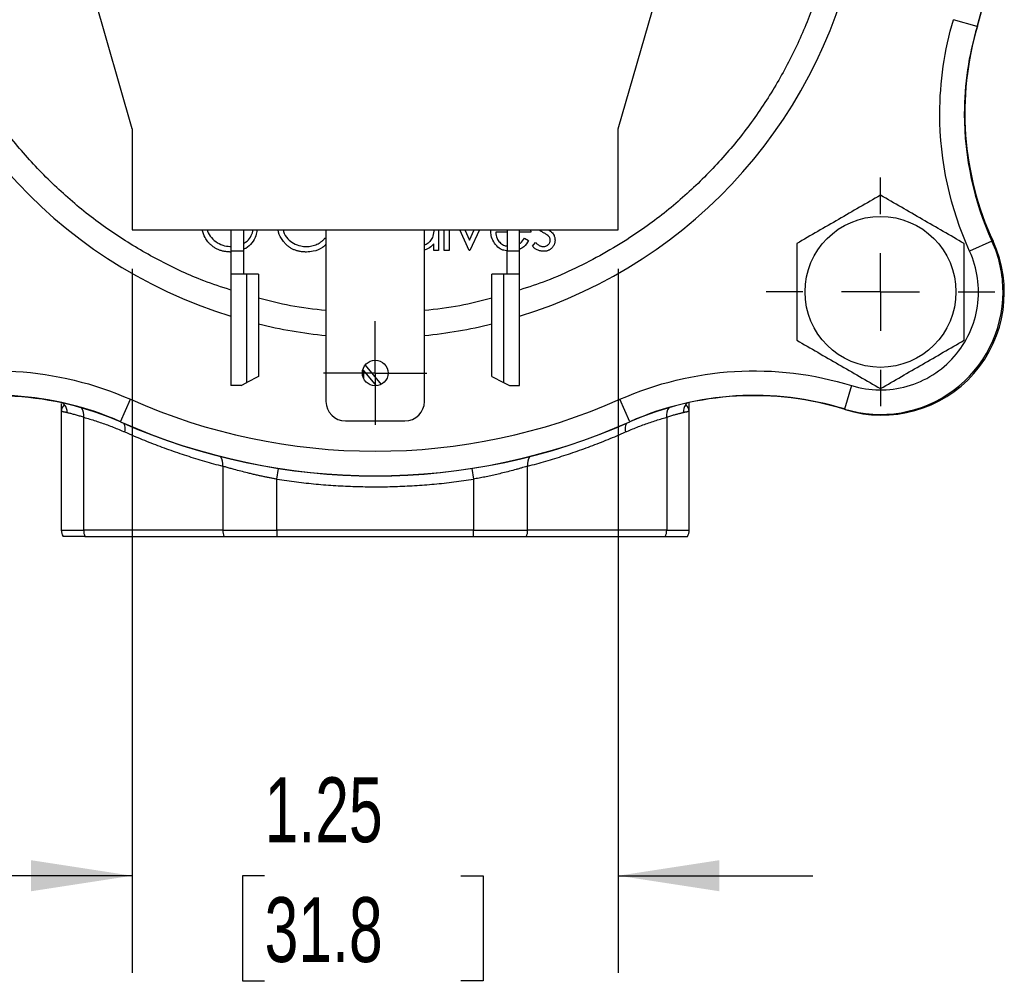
# Model space of a CAD drawing. Header units: inches. Extents: x 0.5 to 21.5, y 0.5 to 16.5.
# Tile 3 of 16: x 4.2 to 6.7, y 11.2 to 13.6. Entities that reach past the tile are written whole.
import ezdxf

# ---------------------------------------------------------------- set-up
doc = ezdxf.new("R2010")
doc.units = ezdxf.units.IN
doc.header["$LTSCALE"] = 2
doc.header["$MEASUREMENT"] = 0
doc.linetypes.add('SLD-Center', pattern=[0.75, 0.6, -0.05, 0.05, -0.05])
doc.linetypes.add('SLD-Solid', pattern=[0])
doc.layers.add('CENTER', color=40, linetype='SLD-Center')
doc.layers.add('DIMENSIONS', color=140, linetype='SLD-Solid', lineweight=25)
doc.styles.add('SLDTEXTSTYLE0', font='TXT', dxfattribs={"width": 0.7})
doc.dimstyles.new('SLDDIMSTYLE3', dxfattribs={"dimtxt": 0.169922, "dimasz": 0.26, "dimexe": 0, "dimexo": 0.0625, "dimgap": 0.04248, "dimtad": 0, "dimtih": 1, "dimtoh": 1, "dimrnd": 1e-09, "dimzin": 12, "dimdsep": 46, "dimtxsty": 'SLDTEXTSTYLE0', "dimsah": 1, "dimcen": 0.09, "dimadec": 0, "dimazin": 3, "dimtfac": 1, "dimtmove": 0, "dimatfit": 0, "dimfxl": 0, "dimfrac": 2, "dimtolj": 1, "dimtzin": 12, "dimarcsym": 0})

# ---------------------------------------------------------------- blocks, each defined once
blk = doc.blocks.new('_D_8')
at = {"layer": 'DIMENSIONS'}
for p, q in [((4.4882, 12.9974), (4.4882, 11.1872)), ((5.7382, 12.9974), (5.7382, 11.1872)), ((4.4882, 11.4372), (3.9882, 11.4372)), ((4.8288, 11.4372), (4.7717, 11.4372)), ((4.7717, 11.4372), (4.7717, 11.1671)), ((5.3337, 11.4372), (5.3908, 11.4372)), ((5.3908, 11.4372), (5.3908, 11.1671)), ((5.7382, 11.4372), (6.2382, 11.4372)), ((4.7717, 11.1671), (4.8288, 11.1671)), ((5.3908, 11.1671), (5.3337, 11.1671))]:
    blk.add_line(p, q, dxfattribs=at)
for points in [[(4.4882, 11.4372), (4.2282, 11.4772), (4.2282, 11.3972)], [(5.7382, 11.4372), (5.9982, 11.3972), (5.9982, 11.4772)]]:
    blk.add_solid(points, dxfattribs=at)
at = {"layer": 'DIMENSIONS', "char_height": 0.16667, "attachment_point": 1, "style": 'SLDTEXTSTYLE0'}
for s, insert in [('1.25', (4.8288, 11.6901)), ('31.8', (4.8288, 11.382))]:
    blk.add_mtext(s, dxfattribs=dict(at, insert=insert))
blk = doc.blocks.new('SW_CENTERMARKSYMBOL_4')
at = {"layer": 'CENTER', "color": 0}
for p, q in [((0, 0.1), (0, 0.133)), ((0, 0), (0, 0.1)), ((-0.1, 0), (-0.133, 0)), ((0, 0), (-0.1, 0)), ((0, 0), (0, -0.1)), ((0, 0), (0.1, 0)), ((0.1, 0), (0.133, 0)), ((0, -0.1), (0, -0.133))]:
    blk.add_line(p, q, dxfattribs=at)
blk = doc.blocks.new('SW_CENTERMARKSYMBOL_7')
at = {"layer": 'CENTER', "color": 0}
for p, q in [((0, 0.2), (0, 0.294)), ((0, 0), (0, 0.1)), ((-0.2, 0), (-0.294, 0)), ((0, 0), (-0.1, 0)), ((0, 0), (0, -0.1)), ((0, 0), (0.1, 0)), ((0.2, 0), (0.294, 0)), ((0, -0.2), (0, -0.294))]:
    blk.add_line(p, q, dxfattribs=at)

msp = doc.modelspace()

# ---------------------------------------------------------------- linework, layer by layer
for p, q in [((4.4882, 13.3574), (4.3442, 13.8586)), ((5.7382, 13.3574), (5.8821, 13.8586)), ((6.6603, 13.6197), (6.5999, 13.6376)), ((4.4882, 13.3574), (4.4882, 13.0974)), ((5.7382, 13.0974), (5.7382, 13.3574)), ((4.4882, 13.0974), (5.7382, 13.0974)), ((4.7422, 13.0974), (4.7422, 13.0434)), ((4.7742, 13.0974), (4.7742, 13.0434)), ((4.7989, 13.097), (4.7742, 13.097)), ((4.9867, 13.0974), (4.9867, 12.6564)), ((5.2397, 12.6564), (5.2397, 13.0974)), ((5.2633, 13.0974), (5.2635, 13.0941)), ((5.2759, 13.0974), (5.2759, 13.044)), ((5.2907, 13.044), (5.2907, 13.0974)), ((5.3031, 13.0974), (5.3031, 13.044)), ((5.355, 13.044), (5.3306, 13.0974)), ((5.344, 13.0974), (5.3559, 13.0713)), ((5.3559, 13.0713), (5.3678, 13.0974)), ((5.3812, 13.0974), (5.3568, 13.044)), ((5.4105, 13.094), (5.4108, 13.0974)), ((5.4522, 13.0917), (5.4229, 13.0917)), ((5.4522, 13.0974), (5.4522, 13.0434)), ((5.4842, 13.0434), (5.4842, 13.0974)), ((5.513, 13.0917), (5.4842, 13.0917)), ((5.5125, 13.0974), (5.513, 13.0917)), ((4.9856, 13.0775), (4.9867, 13.0767)), ((5.2635, 13.044), (5.2635, 13.0614)), ((5.4967, 13.0758), (5.5077, 13.07)), ((5.5172, 13.0558), (5.5254, 13.0652)), ((6.6987, 13.0687), (6.6414, 13.0426)), ((4.7422, 13.0434), (4.7742, 13.0434)), ((4.7422, 13.0434), (4.7422, 12.9834)), ((4.7742, 13.0434), (4.7742, 12.9834)), ((5.2759, 13.044), (5.2635, 13.044)), ((5.3031, 13.044), (5.2907, 13.044)), ((5.3568, 13.044), (5.355, 13.044)), ((5.4522, 13.0434), (5.4842, 13.0434)), ((5.4522, 12.9834), (5.4522, 13.0434)), ((5.4842, 12.9834), (5.4842, 13.0434)), ((4.7831, 12.9834), (4.7422, 12.9834)), ((4.7422, 12.9834), (4.7422, 12.6974)), ((4.7831, 12.705), (4.7831, 12.9834)), ((4.8132, 12.9834), (4.7831, 12.9834)), ((4.8132, 12.9834), (4.8132, 12.7202)), ((5.4132, 12.7202), (5.4132, 12.9834)), ((5.4432, 12.9834), (5.4132, 12.9834)), ((5.4432, 12.9834), (5.4432, 12.705)), ((5.4842, 12.9834), (5.4432, 12.9834)), ((5.4842, 12.6974), (5.4842, 12.9834)), ((5.1167, 12.6966), (5.0831, 12.7367)), ((5.0831, 12.7367), (5.0831, 12.7159)), ((5.0872, 12.7498), (5.1287, 12.7003)), ((4.8132, 12.7202), (4.7831, 12.705)), ((5.4132, 12.7202), (5.4432, 12.705)), ((4.7682, 12.6974), (4.7422, 12.6974)), ((4.7682, 12.6974), (4.7831, 12.705)), ((5.4432, 12.705), (5.4582, 12.6974)), ((5.4582, 12.6974), (5.4842, 12.6974)), ((6.3379, 12.6971), (6.3193, 12.6369)), ((4.4583, 12.6042), (4.4839, 12.6618)), ((5.768, 12.6042), (5.7424, 12.6618)), ((4.3062, 12.6307), (4.3062, 12.3254)), ((5.9202, 12.3254), (5.9202, 12.6307)), ((4.3639, 12.3254), (4.3639, 12.6155)), ((5.0367, 12.6064), (5.1897, 12.6064)), ((5.8625, 12.6155), (5.8625, 12.3254)), ((4.7212, 12.4899), (4.7212, 12.3254)), ((4.8605, 12.4565), (4.8648, 12.4842)), ((5.3615, 12.4842), (5.3658, 12.4565)), ((5.5051, 12.3254), (5.5051, 12.4899)), ((4.8605, 12.3254), (4.8605, 12.4565)), ((5.3658, 12.4565), (5.3658, 12.3254)), ((4.3062, 12.3254), (4.3639, 12.3254)), ((4.367, 12.3094), (4.3106, 12.3094)), ((4.7212, 12.3254), (4.3639, 12.3254)), ((4.367, 12.3094), (4.7243, 12.3094)), ((4.7212, 12.3254), (4.8605, 12.3254)), ((4.7243, 12.3094), (4.8605, 12.3094)), ((5.3658, 12.3254), (4.8605, 12.3254)), ((4.8605, 12.3254), (4.8605, 12.3094)), ((4.8605, 12.3094), (5.3658, 12.3094)), ((5.3658, 12.3254), (5.5051, 12.3254)), ((5.3658, 12.3094), (5.3658, 12.3254)), ((5.3658, 12.3094), (5.502, 12.3094)), ((5.502, 12.3094), (5.8593, 12.3094)), ((5.8625, 12.3254), (5.5051, 12.3254)), ((5.8593, 12.3094), (5.9157, 12.3094)), ((5.8625, 12.3254), (5.9202, 12.3254))]:
    msp.add_line(p, q)
at = {"flags": 128}
msp.add_lwpolyline([(4.3148, 12.6475), (4.3129, 12.6496), (4.3112, 12.6518)], dxfattribs=at)
for centre, radius in [((6.4122, 12.9379), 0.194), ((5.1132, 12.7294), 0.033)]:
    msp.add_circle(centre, radius)
for centre, radius, start, end in [((5.1132, 14.0794), 1.26, 62.944, 252.8758), ((5.1132, 14.0794), 1.26, 287.1242, 53.056), ((5.1132, 14.0794), 1.6145, 343.5173, 16.519), ((5.1132, 14.0794), 1.614, 343.4494, 0), ((7.4147, 13.3955), 0.787, 163.4494, 180), ((7.416, 13.3981), 0.787, 163.5173, 204.7832), ((7.4147, 13.3955), 0.787, 180, 204.5318), ((6.4155, 12.9361), 0.315, 252.6562, 24.7832), ((6.4122, 12.9379), 0.315, 0, 24.5318), ((6.4122, 12.9379), 0.315, 252.8532, 0), ((5.1132, 14.0794), 1.26, 256.2259, 264.238), ((5.1132, 14.0794), 1.26, 275.762, 283.7741), ((4.1391, 11.8849), 0.787, 66.0644, 107.1468), ((4.1413, 11.8834), 0.787, 66.1275, 107.1963), ((5.0367, 12.6564), 0.05, 180, 270), ((5.1897, 12.6564), 0.05, 270, 0), ((6.087, 11.8842), 0.787, 72.6562, 113.9221), ((6.0873, 11.8849), 0.787, 72.8532, 113.9356), ((4.2896, 12.6285), 0.0316, 357.8682, 36.9576), ((4.3331, 12.6215), 0.0313, 349.095, 35.8336), ((5.893, 12.6215), 0.0311, 143.0065, 191.0077), ((5.9367, 12.6285), 0.0316, 143.0424, 182.1318), ((5.8911, 12.6685), 0.0293, 314.1246, 326.3912), ((5.1132, 14.0794), 1.614, 246.0644, 293.9356), ((5.1132, 14.0794), 1.6145, 246.1275, 293.9221), ((4.4408, 12.5858), 0.0299, 344.448, 27.956), ((5.7855, 12.5858), 0.0299, 152.044, 195.552), ((4.6904, 12.4957), 0.0313, 349.4236, 37.5238), ((5.5359, 12.4957), 0.0313, 142.4762, 190.5764), ((4.3372, 12.3254), 0.031, 180, 211.073), ((4.4049, 12.3252), 0.0411, 179.6752, 202.5679), ((4.7623, 12.3252), 0.0411, 179.6752, 202.5679), ((5.464, 12.3252), 0.0411, 337.4321, 0.3248), ((5.8214, 12.3252), 0.0411, 337.4321, 0.3248), ((5.8892, 12.3254), 0.031, 328.927, 0)]:
    msp.add_arc(centre, radius, start, end)
for points, knots in [([(4.7422, 12.9428), (4.7188, 12.9503), (4.6571, 12.9702), (4.5617, 13.0151), (4.4563, 13.0762), (4.3571, 13.1487), (4.2653, 13.2315), (4.1824, 13.3234), (4.1179, 13.4117), (4.0687, 13.4929), (4.0316, 13.5645), (3.9947, 13.6493), (3.9609, 13.7481), (3.9349, 13.8592), (3.919, 13.9699), (3.9171, 14.0429), (3.9162, 14.0794)], [0, 0, 0, 0, 0.0489625, 0.1294375, 0.2099262, 0.2921135, 0.3743149, 0.4565022, 0.5387036, 0.5924054, 0.6459912, 0.6997053, 0.7769601, 0.8542286, 0.9271108, 1, 1, 1, 1]), ([(6.3102, 14.0794), (6.3092, 14.0429), (6.3073, 13.9699), (6.2914, 13.8592), (6.2654, 13.7482), (6.2273, 13.6366), (6.1778, 13.5279), (6.1163, 13.4226), (6.0439, 13.3234), (5.9611, 13.2315), (5.8693, 13.1487), (5.7809, 13.0842), (5.6997, 13.0349), (5.628, 12.998), (5.5565, 12.966), (5.5075, 12.9503), (5.4842, 12.9428)], [0, 0, 0, 0, 0.072882, 0.145771, 0.223026, 0.300295, 0.38077, 0.461258, 0.543446, 0.625647, 0.707834, 0.790036, 0.843737, 0.897323, 0.951037, 1, 1, 1, 1]), ([(4.6833, 13.0665), (4.6806, 13.07), (4.6734, 13.0792), (4.6702, 13.0905), (4.6682, 13.0974)], [0, 0, 0, 0, 0.381573, 1, 1, 1, 1]), ([(4.6818, 13.0974), (4.682, 13.0963), (4.6832, 13.0888), (4.692, 13.0766), (4.7069, 13.0635), (4.7253, 13.0558), (4.738, 13.055), (4.7441, 13.0546)], [0, 0, 0, 0, 0.042734, 0.281424, 0.527743, 0.776617, 1, 1, 1, 1]), ([(4.8091, 13.0974), (4.8086, 13.0923), (4.8074, 13.08), (4.797, 13.0634), (4.7852, 13.0513), (4.7763, 13.0481), (4.7742, 13.0474)], [0, 0, 0, 0, 0.238966, 0.565983, 0.893399, 1, 1, 1, 1]), ([(4.7742, 13.0626), (4.7762, 13.0636), (4.7838, 13.0671), (4.793, 13.078), (4.7977, 13.0897), (4.7987, 13.096), (4.7989, 13.097)], [0, 0, 0, 0, 0.152911, 0.566001, 0.934033, 1, 1, 1, 1]), ([(4.8796, 13.0645), (4.877, 13.068), (4.8696, 13.0776), (4.8645, 13.0894), (4.8637, 13.0973), (4.8637, 13.0974)], [0, 0, 0, 0, 0.355739, 0.98988, 1, 1, 1, 1]), ([(4.877, 13.0974), (4.8772, 13.0959), (4.8784, 13.0872), (4.8877, 13.0745), (4.9029, 13.0617), (4.92, 13.0554), (4.9315, 13.0548), (4.9364, 13.0546)], [0, 0, 0, 0, 0.059623, 0.329768, 0.562083, 0.816202, 1, 1, 1, 1]), ([(5.2635, 13.0941), (5.2629, 13.0884), (5.2619, 13.0786), (5.2539, 13.0671), (5.2463, 13.0607), (5.2411, 13.0589), (5.2397, 13.0585)], [0, 0, 0, 0, 0.366581, 0.6353133, 0.9038856, 1, 1, 1, 1]), ([(5.4539, 13.0434), (5.4496, 13.0439), (5.4404, 13.0447), (5.4274, 13.0531), (5.4171, 13.0662), (5.4112, 13.0808), (5.4107, 13.0903), (5.4105, 13.094)], [0, 0, 0, 0, 0.175348, 0.371505, 0.610595, 0.849622, 1, 1, 1, 1]), ([(5.4229, 13.0917), (5.4235, 13.086), (5.4247, 13.0763), (5.4329, 13.065), (5.4419, 13.0578), (5.449, 13.0563), (5.4522, 13.0556)], [0, 0, 0, 0, 0.330698, 0.570624, 0.810426, 1, 1, 1, 1]), ([(5.5445, 13.0907), (5.5413, 13.0925), (5.5376, 13.0945), (5.5345, 13.0971), (5.5341, 13.0974)], [0, 0, 0, 0, 0.888683, 1, 1, 1, 1]), ([(5.5597, 13.0804), (5.5594, 13.0807), (5.5587, 13.0815), (5.5575, 13.0826), (5.556, 13.0838), (5.5542, 13.0851), (5.5521, 13.0864), (5.5498, 13.0878), (5.5472, 13.0893), (5.5454, 13.0902), (5.5445, 13.0907)], [0, 0, 0, 0, 0.076875, 0.167462, 0.27227, 0.389551, 0.520801, 0.666263, 0.825545, 1, 1, 1, 1]), ([(5.5585, 13.0974), (5.5594, 13.0969), (5.5622, 13.0952), (5.5665, 13.0919), (5.5694, 13.0885), (5.5708, 13.0868)], [0, 0, 0, 0, 0.196754, 0.593618, 1, 1, 1, 1]), ([(5.5708, 13.0868), (5.5715, 13.0857), (5.573, 13.0834), (5.5744, 13.0795), (5.5753, 13.0755), (5.5754, 13.0727), (5.5755, 13.0713)], [0, 0, 0, 0, 0.248902, 0.494752, 0.743271, 1, 1, 1, 1]), ([(4.743, 13.0404), (4.7414, 13.0404), (4.7384, 13.0405), (4.7338, 13.0408), (4.7294, 13.0413), (4.7252, 13.042), (4.721, 13.0429), (4.7169, 13.0441), (4.713, 13.0454), (4.7092, 13.0469), (4.7055, 13.0486), (4.702, 13.0506), (4.6986, 13.0527), (4.6953, 13.055), (4.6921, 13.0576), (4.689, 13.0604), (4.6861, 13.0633), (4.6842, 13.0654), (4.6833, 13.0665)], [0, 0, 0, 0, 0.069237, 0.136557, 0.202094, 0.266464, 0.329769, 0.391879, 0.453271, 0.514115, 0.57439, 0.634142, 0.693923, 0.754152, 0.81447, 0.875661, 0.937348, 1, 1, 1, 1]), ([(4.9365, 13.0404), (4.935, 13.0404), (4.932, 13.0405), (4.9277, 13.0408), (4.9235, 13.0412), (4.9194, 13.0419), (4.9154, 13.0427), (4.9116, 13.0438), (4.9079, 13.045), (4.9042, 13.0464), (4.9007, 13.048), (4.8973, 13.0498), (4.8941, 13.0518), (4.8909, 13.0539), (4.8879, 13.0563), (4.885, 13.0588), (4.8822, 13.0616), (4.8805, 13.0635), (4.8796, 13.0645)], [0, 0, 0, 0, 0.069663, 0.13775, 0.203917, 0.26878, 0.332414, 0.394754, 0.45618, 0.516996, 0.577396, 0.637198, 0.696999, 0.756756, 0.816554, 0.876948, 0.938132, 1, 1, 1, 1]), ([(4.9364, 13.0546), (4.9388, 13.0546), (4.9435, 13.0548), (4.9505, 13.0559), (4.9571, 13.0577), (4.9634, 13.0602), (4.9695, 13.0634), (4.9752, 13.0674), (4.9807, 13.0721), (4.9839, 13.0757), (4.9856, 13.0775)], [0, 0, 0, 0, 0.1285152, 0.2529486, 0.3747547, 0.4959398, 0.6171806, 0.7409095, 0.8678111, 1, 1, 1, 1]), ([(5.2635, 13.0614), (5.2588, 13.0562), (5.2521, 13.0488), (5.2425, 13.0465), (5.2397, 13.0458)], [0, 0, 0, 0, 0.697251, 1, 1, 1, 1]), ([(5.4842, 13.0622), (5.4849, 13.0626), (5.4904, 13.0655), (5.4938, 13.071), (5.4967, 13.0758)], [0, 0, 0, 0, 0.135562, 1, 1, 1, 1]), ([(5.5077, 13.07), (5.504, 13.0641), (5.4981, 13.0544), (5.4881, 13.0493), (5.4842, 13.0473)], [0, 0, 0, 0, 0.60877, 1, 1, 1, 1]), ([(5.5254, 13.0652), (5.5262, 13.0643), (5.5277, 13.0627), (5.5301, 13.0605), (5.5326, 13.0587), (5.535, 13.0572), (5.5376, 13.056), (5.5401, 13.0552), (5.5427, 13.0546), (5.5445, 13.0546), (5.5454, 13.0546)], [0, 0, 0, 0, 0.147476, 0.285904, 0.417172, 0.540501, 0.659238, 0.775006, 0.887229, 1, 1, 1, 1]), ([(5.5454, 13.0546), (5.5465, 13.0546), (5.5489, 13.0547), (5.5522, 13.0557), (5.5553, 13.0572), (5.558, 13.0593), (5.5603, 13.0618), (5.5619, 13.0646), (5.5629, 13.0676), (5.5631, 13.0697), (5.5631, 13.0708)], [0, 0, 0, 0, 0.134042, 0.261896, 0.387836, 0.517686, 0.644509, 0.764718, 0.880291, 1, 1, 1, 1]), ([(5.5755, 13.0713), (5.5755, 13.0703), (5.5754, 13.0683), (5.575, 13.0654), (5.5744, 13.0627), (5.5734, 13.06), (5.5723, 13.0575), (5.5708, 13.0551), (5.5691, 13.0528), (5.5671, 13.0506), (5.5649, 13.0486), (5.5626, 13.0469), (5.5602, 13.0455), (5.5576, 13.0443), (5.5549, 13.0433), (5.552, 13.0427), (5.549, 13.0423), (5.547, 13.0422), (5.546, 13.0422)], [0, 0, 0, 0, 0.06454, 0.127182, 0.188572, 0.248607, 0.309229, 0.370041, 0.431886, 0.495292, 0.559098, 0.621422, 0.682439, 0.743602, 0.805524, 0.868657, 0.933075, 1, 1, 1, 1]), ([(5.5631, 13.0708), (5.5631, 13.0716), (5.563, 13.0734), (5.5623, 13.0759), (5.5613, 13.0783), (5.5603, 13.0797), (5.5597, 13.0804)], [0, 0, 0, 0, 0.253475, 0.500453, 0.745578, 1, 1, 1, 1]), ([(6.1969, 13.0622), (6.1969, 13.0209), (6.1969, 12.9795), (6.1969, 12.8964), (6.1969, 12.855), (6.1969, 12.8137)], [0, 0, 0, 0, 0.5, 0.5, 1, 1, 1, 1]), ([(6.6274, 12.8137), (6.6274, 12.855), (6.6274, 12.8964), (6.6274, 12.9795), (6.6274, 13.0209), (6.6274, 13.0622)], [0, 0, 0, 0, 0.5, 0.5, 1, 1, 1, 1]), ([(4.9867, 13.0603), (4.9837, 13.0572), (4.9749, 13.0481), (4.9566, 13.0417), (4.9423, 13.0408), (4.9365, 13.0404)], [0, 0, 0, 0, 0.227499, 0.681044, 1, 1, 1, 1]), ([(5.546, 13.0422), (5.5446, 13.0422), (5.5418, 13.0423), (5.5377, 13.043), (5.5337, 13.0442), (5.5299, 13.0457), (5.5262, 13.0477), (5.5229, 13.0501), (5.5198, 13.0527), (5.5181, 13.0548), (5.5172, 13.0558)], [0, 0, 0, 0, 0.126743, 0.251724, 0.377219, 0.504694, 0.631458, 0.755401, 0.877701, 1, 1, 1, 1]), ([(6.3379, 12.6971), (6.3843, 12.6828), (6.4339, 12.6822), (6.5274, 12.7086), (6.5694, 12.7351), (6.6335, 12.8081), (6.6544, 12.8531), (6.6686, 12.9493), (6.6616, 12.9984), (6.6414, 13.0426)], [0, 0, 0, 0, 0.25, 0.25, 0.5, 0.5, 0.75, 0.75, 1, 1, 1, 1]), ([(4.9867, 12.8898), (4.9561, 12.8933), (4.8975, 12.8999), (4.8404, 12.9147), (4.8132, 12.9218)], [0, 0, 0, 0, 0.521905, 1, 1, 1, 1]), ([(5.4132, 12.9218), (5.3859, 12.9147), (5.3288, 12.8999), (5.2702, 12.8933), (5.2397, 12.8898)], [0, 0, 0, 0, 0.478095, 1, 1, 1, 1]), ([(4.3062, 12.6507), (4.3062, 12.6489), (4.3062, 12.6427), (4.3062, 12.6356), (4.3062, 12.6307)], [0, 0, 0, 0, 0.29916, 1, 1, 1, 1]), ([(4.3212, 12.6274), (4.3201, 12.6276), (4.3181, 12.6281), (4.3154, 12.6287), (4.313, 12.6292), (4.311, 12.6297), (4.3092, 12.6301), (4.3079, 12.6303), (4.3069, 12.6305), (4.3063, 12.6307), (4.3062, 12.6307), (4.3062, 12.6307)], [0, 0, 0, 0, 0.106694, 0.214465, 0.323325, 0.433287, 0.544361, 0.656559, 0.769891, 0.884368, 1, 1, 1, 1]), ([(5.9202, 12.6307), (5.9201, 12.6307), (5.92, 12.6307), (5.9194, 12.6305), (5.9184, 12.6303), (5.9171, 12.6301), (5.9154, 12.6297), (5.9133, 12.6292), (5.9109, 12.6287), (5.9082, 12.6281), (5.9062, 12.6276), (5.9052, 12.6274)], [0, 0, 0, 0, 0.115632, 0.230109, 0.343441, 0.455639, 0.566713, 0.676675, 0.785535, 0.893306, 1, 1, 1, 1]), ([(5.9202, 12.6307), (5.9202, 12.6356), (5.9202, 12.6439), (5.9202, 12.6511), (5.9202, 12.6541)], [0, 0, 0, 0, 0.594301, 1, 1, 1, 1]), ([(4.3639, 12.6155), (4.362, 12.6161), (4.3582, 12.6173), (4.3528, 12.6189), (4.3476, 12.6205), (4.3425, 12.6219), (4.3377, 12.6232), (4.3331, 12.6244), (4.3288, 12.6255), (4.3248, 12.6265), (4.3224, 12.6271), (4.3212, 12.6274)], [0, 0, 0, 0, 0.105068, 0.211589, 0.319588, 0.429091, 0.540124, 0.652709, 0.766869, 0.882626, 1, 1, 1, 1]), ([(4.3639, 12.6155), (4.369, 12.6141), (4.3793, 12.6112), (4.3946, 12.6064), (4.4098, 12.6014), (4.425, 12.596), (4.4399, 12.5902), (4.4548, 12.5842), (4.4647, 12.5799), (4.4696, 12.5778)], [0, 0, 0, 0, 0.144475, 0.288351, 0.431663, 0.574448, 0.716741, 0.858579, 1, 1, 1, 1]), ([(5.7567, 12.5778), (5.7616, 12.5799), (5.7715, 12.5842), (5.7864, 12.5902), (5.8014, 12.596), (5.8165, 12.6014), (5.8317, 12.6064), (5.847, 12.6112), (5.8573, 12.6141), (5.8625, 12.6155)], [0, 0, 0, 0, 0.141421, 0.283259, 0.425552, 0.568337, 0.711649, 0.855525, 1, 1, 1, 1]), ([(5.9052, 12.6274), (5.9041, 12.6271), (5.9019, 12.6266), (5.8983, 12.6257), (5.8945, 12.6247), (5.8905, 12.6237), (5.8862, 12.6226), (5.8818, 12.6213), (5.8772, 12.62), (5.8724, 12.6186), (5.8675, 12.6171), (5.8641, 12.6161), (5.8625, 12.6155)], [0, 0, 0, 0, 0.10571, 0.210108, 0.31321, 0.41503, 0.515586, 0.614893, 0.712969, 0.809833, 0.905504, 1, 1, 1, 1]), ([(4.4696, 12.5778), (4.477, 12.5745), (4.4919, 12.568), (4.5143, 12.5587), (4.5368, 12.5497), (4.5594, 12.541), (4.5822, 12.5327), (4.6051, 12.5247), (4.6281, 12.5171), (4.6512, 12.5098), (4.6744, 12.5028), (4.6977, 12.4962), (4.7134, 12.492), (4.7212, 12.4899)], [0, 0, 0, 0, 0.089888, 0.179946, 0.270186, 0.36062, 0.451257, 0.542111, 0.633191, 0.724509, 0.816076, 0.907903, 1, 1, 1, 1]), ([(5.5051, 12.4899), (5.513, 12.492), (5.5286, 12.4962), (5.5519, 12.5028), (5.5752, 12.5098), (5.5983, 12.5171), (5.6213, 12.5247), (5.6441, 12.5327), (5.6669, 12.541), (5.6895, 12.5497), (5.712, 12.5587), (5.7345, 12.568), (5.7493, 12.5745), (5.7567, 12.5778)], [0, 0, 0, 0, 0.092097, 0.183924, 0.275491, 0.366809, 0.457889, 0.548743, 0.63938, 0.729814, 0.820054, 0.910112, 1, 1, 1, 1]), ([(4.8605, 12.4565), (4.8577, 12.457), (4.852, 12.458), (4.8434, 12.4597), (4.8343, 12.4615), (4.8249, 12.4634), (4.8152, 12.4655), (4.8053, 12.4677), (4.7951, 12.4701), (4.7823, 12.4732), (4.7673, 12.4769), (4.7526, 12.4809), (4.7404, 12.4843), (4.7304, 12.4872), (4.7242, 12.489), (4.7212, 12.4899)], [0, 0, 0, 0, 0.053354, 0.109324, 0.167914, 0.229125, 0.29296, 0.359419, 0.428504, 0.500217, 0.625275, 0.750399, 0.834446, 0.917645, 1, 1, 1, 1]), ([(5.5051, 12.4899), (5.5032, 12.4894), (5.499, 12.4881), (5.492, 12.4861), (5.4841, 12.4838), (5.473, 12.4807), (5.4588, 12.4769), (5.4422, 12.4727), (5.4259, 12.4688), (5.4104, 12.4653), (5.3951, 12.4621), (5.3803, 12.4592), (5.3706, 12.4574), (5.3658, 12.4565)], [0, 0, 0, 0, 0.053369, 0.11303, 0.178986, 0.251235, 0.375728, 0.500228, 0.608381, 0.712427, 0.812373, 0.908227, 1, 1, 1, 1]), ([(4.8605, 12.4565), (4.8689, 12.4552), (4.8856, 12.4527), (4.9108, 12.4494), (4.936, 12.4465), (4.9612, 12.4439), (4.9864, 12.4418), (5.0117, 12.44), (5.037, 12.4386), (5.0624, 12.4377), (5.0878, 12.4371), (5.1216, 12.4368), (5.1639, 12.4375), (5.2146, 12.4398), (5.2651, 12.4437), (5.3156, 12.4491), (5.3491, 12.454), (5.3658, 12.4565)], [0, 0, 0, 0, 0.050069, 0.10009, 0.150077, 0.200041, 0.249993, 0.299946, 0.349913, 0.399904, 0.449931, 0.500007, 0.600095, 0.700042, 0.799945, 0.899899, 1, 1, 1, 1])]:
    msp.add_open_spline(points, degree=3, knots=knots)
for points in [[(6.5647, 13.3955), (6.5647, 13.4775), (6.5765, 13.559), (6.5999, 13.6376)], [(6.6414, 13.0426), (6.5909, 13.1534), (6.5647, 13.2737), (6.5647, 13.3955)], [(6.4122, 13.1865), (6.3763, 13.1658), (6.3045, 13.1244), (6.2328, 13.0829), (6.1969, 13.0622)], [(6.6274, 13.0622), (6.5915, 13.0829), (6.5198, 13.1244), (6.448, 13.1658), (6.4122, 13.1865)], [(6.1969, 12.8137), (6.2328, 12.793), (6.3045, 12.7515), (6.3763, 12.7101), (6.4122, 12.6894)], [(6.4122, 12.6894), (6.448, 12.7101), (6.5198, 12.7515), (6.5915, 12.793), (6.6274, 12.8137)], [(3.8885, 12.6971), (4.0847, 12.7577), (4.2962, 12.7451), (4.4839, 12.6618)], [(5.7424, 12.6618), (5.9301, 12.7451), (6.1416, 12.7577), (6.3379, 12.6971)], [(4.4839, 12.6618), (4.8845, 12.484), (5.3418, 12.484), (5.7424, 12.6618)], [(4.3148, 12.6475), (4.3097, 12.6438), (4.3062, 12.6378), (4.3062, 12.6307)], [(5.9202, 12.6307), (5.9202, 12.6378), (5.9167, 12.6438), (5.9115, 12.6475)]]:
    msp.add_open_spline(points, degree=3)

# ---------------------------------------------------------------- block references
at = {"layer": 'CENTER'}
for name, p in [('SW_CENTERMARKSYMBOL_7', (6.4122, 12.9379)), ('SW_CENTERMARKSYMBOL_4', (5.1132, 12.7294))]:
    msp.add_blockref(name, p, dxfattribs=at)

# ---------------------------------------------------------------- dimensions: what is measured, and where the dimension line sits
at = {"layer": 'DIMENSIONS'}
dim = msp.add_linear_dim(base=(5.7382, 11.4372), p1=(4.4882, 13.0974), p2=(5.7382, 13.0974), dimstyle='SLDDIMSTYLE3', dxfattribs=at)
dim.commit()
dim.dimension.update_dxf_attribs({"geometry": '_D_8', "text_midpoint": (5.0813, 11.4372), "dimtype": 160})

doc.saveas('drawing.dxf')
